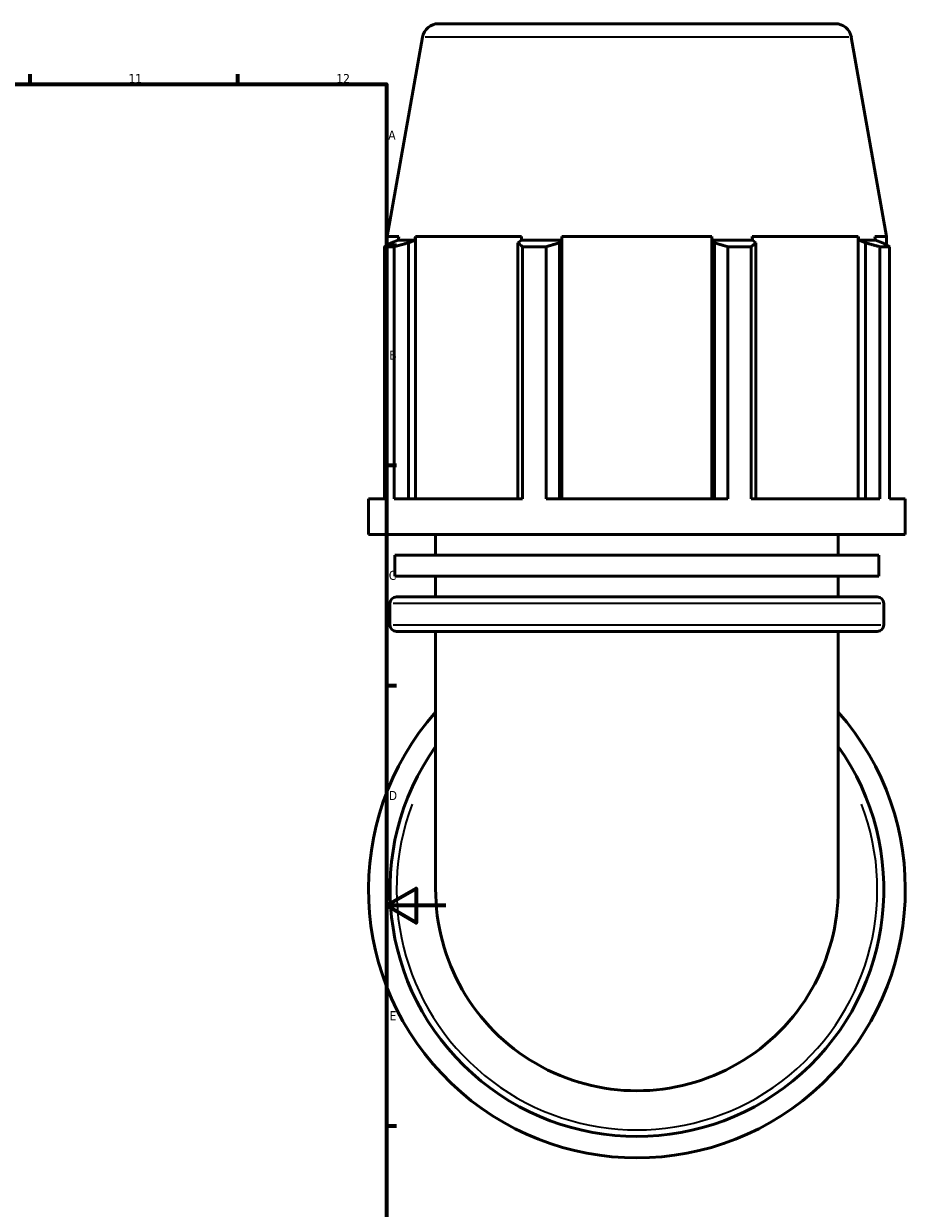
# Model space of a CAD drawing. Header units: millimetres. Extents: x -20 to 1196, y -589 to 1113.
# Tile 7 of 8: x 699 to 996, y 195 to 594. Entities that reach past the tile are written whole.
import ezdxf

# ---------------------------------------------------------------- set-up
doc = ezdxf.new("R2010")
doc.units = ezdxf.units.MM
for name, color, linetype, lineweight in [('Border (ANSI)', 7, 'Continuous', 70), ('Visible (ANSI)', 7, 'Continuous', 50), ('Visible Narrow (ANSI)', 7, 'Continuous', 35)]:
    doc.layers.add(name, color=color, linetype=linetype, lineweight=lineweight)
doc.styles.add('Note Text (ANSI)', font='tahoma.ttf')

# ---------------------------------------------------------------- blocks, each defined once
blk = doc.blocks.new('Borders Default Border')
at = {"layer": 'Border (ANSI)'}
for p, q in [((700.83, 574), (700.83, 577.45)), ((770.92, 574), (770.92, 577.45)), ((821, 519.75), (824.45, 519.75)), ((821, 445.5), (824.45, 445.5)), ((821, 371.25), (824.45, 371.25)), ((821, 222.75), (824.45, 222.75))]:
    blk.add_line(p, q, dxfattribs=at)
at = {"layer": 'Border (ANSI)', "flags": 128}
for points in [[(20, 20), (20, 574), (821, 574), (821, 20), (20, 20)], [(841, 297), (821, 297), (831, 302.77), (831, 291.23), (821, 297)]]:
    blk.add_lwpolyline(points, dxfattribs=at)
at = {"layer": 'Border (ANSI)', "attachment_point": 7, "style": 'Note Text (ANSI)'}
for s, insert, char_height in [('11', (734.04, 574.4), 3.048), ('12', (804.13, 574.4), 3.048), ('A', (821.63, 555.35), 3.05), ('B', (821.99, 481.1), 3.05), ('C', (821.8, 406.8), 3.05), ('D', (821.81, 332.6), 3.05), ('E', (822.05, 258.35), 3.05)]:
    blk.add_mtext(s, dxfattribs=dict(at, insert=insert, char_height=char_height))

msp = doc.modelspace()

# ---------------------------------------------------------------- linework, layer by layer
at = {"layer": 'Visible (ANSI)'}
for p, q in [((838.579, 594.427), (972.349, 594.427)), ((833.162, 589.882), (821.299, 522.601)), ((977.765, 589.882), (989.629, 522.601)), ((825.194, 522.601), (821.299, 522.601)), ((821.299, 519.771), (821.299, 522.601)), ((824.997, 521.427), (822.605, 520.514)), ((825.194, 522.601), (824.997, 521.427)), ((830.625, 521.427), (824.997, 521.427)), ((828.4, 520.514), (830.625, 521.427)), ((828.4, 434.214), (828.4, 520.514)), ((830.625, 521.427), (830.808, 522.601)), ((830.808, 434.214), (830.808, 522.601)), ((866.601, 522.601), (830.808, 522.601)), ((866.505, 521.427), (865.347, 520.514)), ((865.347, 520.514), (865.347, 434.214)), ((866.601, 522.601), (866.505, 521.427)), ((880.093, 521.427), (866.505, 521.427)), ((879.338, 520.514), (880.093, 521.427)), ((879.338, 434.214), (879.338, 520.514)), ((880.093, 521.427), (880.155, 522.601)), ((880.155, 434.214), (880.155, 522.601)), ((930.773, 522.601), (880.155, 522.601)), ((930.773, 434.214), (930.773, 522.601)), ((930.773, 522.601), (930.835, 521.427)), ((930.835, 521.427), (931.589, 520.514)), ((944.422, 521.427), (930.835, 521.427)), ((931.589, 520.514), (931.589, 434.214)), ((944.422, 521.427), (944.327, 522.601)), ((980.119, 522.601), (944.327, 522.601)), ((945.58, 520.514), (944.422, 521.427)), ((945.58, 434.214), (945.58, 520.514)), ((980.119, 434.214), (980.119, 522.601)), ((980.119, 522.601), (980.303, 521.427)), ((980.303, 521.427), (982.527, 520.514)), ((985.931, 521.427), (980.303, 521.427)), ((982.527, 520.514), (982.527, 434.214)), ((985.931, 521.427), (985.733, 522.601)), ((989.629, 522.601), (985.733, 522.601)), ((988.323, 520.514), (985.931, 521.427)), ((989.629, 519.771), (989.629, 522.601)), ((823.582, 519.197), (820.31, 519.197)), ((820.31, 434.214), (820.31, 519.197)), ((823.582, 519.197), (823.582, 434.214)), ((874.82, 519.197), (866.919, 519.197)), ((866.919, 434.214), (866.919, 519.197)), ((874.82, 519.197), (874.82, 434.214)), ((944.008, 519.197), (936.108, 519.197)), ((936.108, 434.214), (936.108, 519.197)), ((944.008, 519.197), (944.008, 434.214)), ((990.618, 519.197), (987.345, 519.197)), ((987.345, 434.214), (987.345, 519.197)), ((990.618, 519.197), (990.618, 434.214)), ((820.31, 434.214), (814.964, 434.214)), ((814.964, 422.147), (814.964, 434.214)), ((866.919, 434.214), (823.582, 434.214)), ((936.108, 434.214), (874.82, 434.214)), ((987.345, 434.214), (944.008, 434.214)), ((995.964, 434.214), (990.618, 434.214)), ((995.964, 422.147), (995.964, 434.214)), ((995.964, 422.147), (814.964, 422.147)), ((837.589, 415.139), (837.589, 422.147)), ((973.339, 415.139), (973.339, 422.147)), ((987.059, 415.139), (823.869, 415.139)), ((823.869, 408.131), (823.869, 415.139)), ((987.059, 408.131), (987.059, 415.139)), ((987.059, 408.131), (823.869, 408.131)), ((837.589, 401.123), (837.589, 408.131)), ((973.339, 401.123), (973.339, 408.131)), ((824.404, 401.123), (986.524, 401.123)), ((822.204, 391.643), (822.204, 398.923)), ((988.724, 391.643), (988.724, 398.923)), ((986.524, 389.443), (824.404, 389.443)), ((837.589, 389.443), (837.589, 303.045)), ((973.339, 303.045), (973.339, 389.443))]:
    msp.add_line(p, q, dxfattribs=at)
for centre, radius, start, end in [((838.579, 588.927), 5.5, 90, 170), ((972.349, 588.927), 5.5, 10, 90), ((824.404, 398.923), 2.2, 90, 180), ((986.524, 398.923), 2.2, 0, 90), ((824.404, 391.643), 2.2, 180, 270), ((986.524, 391.643), 2.2, 270, 0), ((905.464, 302.427), 90.5, 138.59038, 41.40962), ((905.464, 302.427), 83.26, 144.60886, 35.39114), ((905.464, 302.427), 67.875, 179.74019, 0.25981)]:
    msp.add_arc(centre, radius, start, end, dxfattribs=at)
for points, weights in [([(820.31, 519.197), (821.481, 519.882), (822.605, 520.514)], [1, 1.00071234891, 1.0006077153]), ([(828.4, 520.514), (826.04, 519.882), (823.582, 519.197)], [1.0006077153, 1.00071234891, 1]), ([(866.919, 519.197), (866.117, 519.882), (865.347, 520.514)], [1, 1.00071234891, 1.0006077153]), ([(879.338, 520.514), (877.125, 519.882), (874.82, 519.197)], [1.0006077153, 1.00071234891, 1]), ([(936.108, 519.197), (933.802, 519.882), (931.589, 520.514)], [1, 1.00071234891, 1.0006077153]), ([(945.58, 520.514), (944.81, 519.882), (944.008, 519.197)], [1.0006077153, 1.00071234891, 1]), ([(987.345, 519.197), (984.887, 519.882), (982.527, 520.514)], [1, 1.00071234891, 1.0006077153]), ([(988.323, 520.514), (989.447, 519.882), (990.618, 519.197)], [1.0006077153, 1.00071234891, 1])]:
    msp.add_rational_spline(points, weights, degree=2, dxfattribs=at)
for points in [[(837.589, 302.735), (837.589, 302.839), (837.589, 302.942), (837.589, 303.045)], [(973.339, 303.045), (973.339, 302.942), (973.339, 302.839), (973.338, 302.735)]]:
    msp.add_open_spline(points, degree=3, dxfattribs=at)
at = {"layer": 'Visible Narrow (ANSI)'}
for p, q in [((976.875, 589.882), (834.053, 589.882)), ((987.699, 398.923), (823.229, 398.923)), ((823.229, 391.643), (987.699, 391.643))]:
    msp.add_line(p, q, dxfattribs=at)
msp.add_arc((905.464, 302.427), 81.06, 159.17451, 20.82549, dxfattribs=at)

# ---------------------------------------------------------------- block references
msp.add_blockref('Borders Default Border', (0, 0))

doc.saveas('drawing.dxf')
